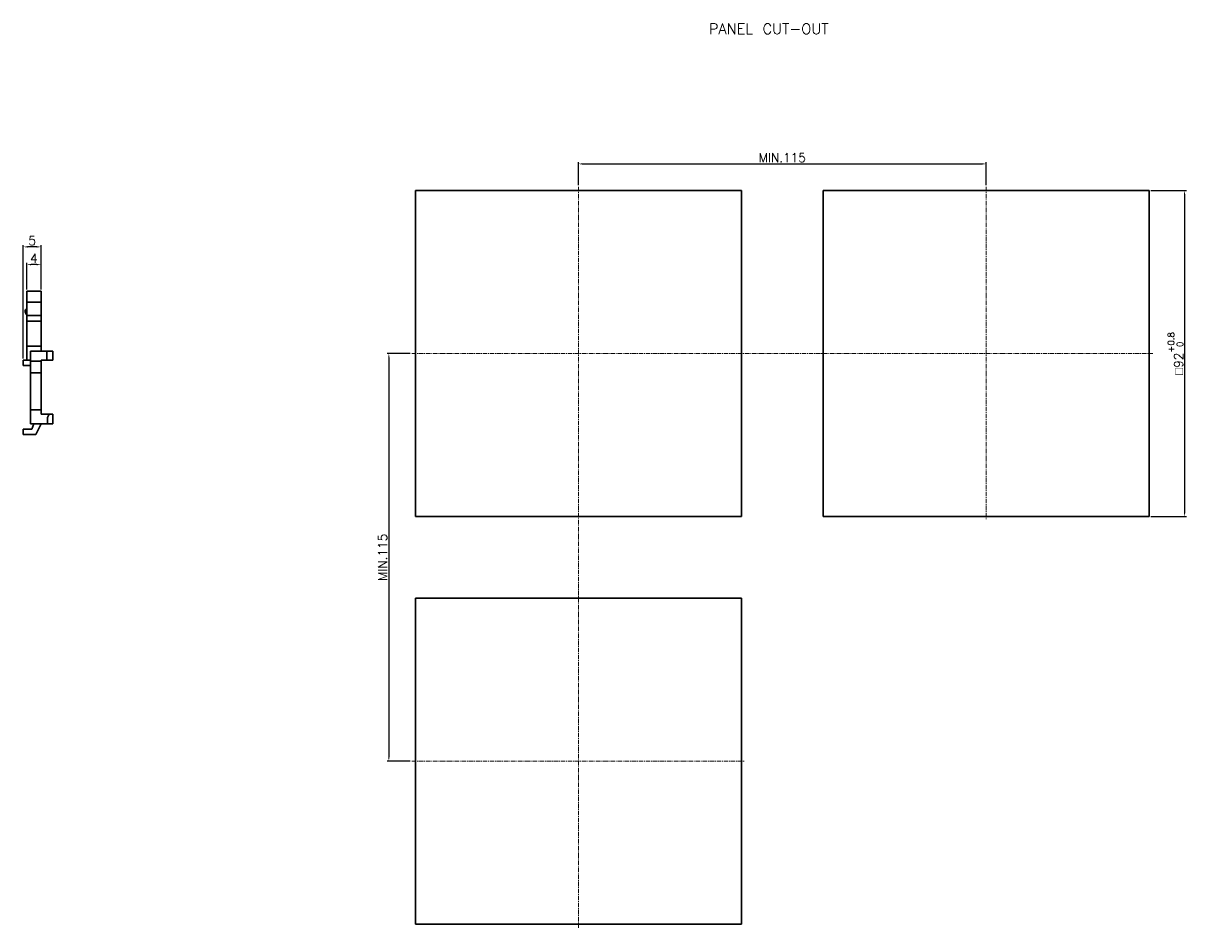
# Model space of a CAD drawing. Header units: millimetres. Extents: x 80 to 733, y -258 to 1.
# Tile 5 of 5: x 404 to 733, y -258 to -3. Entities that reach past the tile are written whole.
import ezdxf

# ---------------------------------------------------------------- set-up
doc = ezdxf.new("R2010")
doc.units = ezdxf.units.MM
doc.linetypes.add('CENTER', pattern=[2, 1.25, -0.25, 0.25, -0.25])
doc.layers.get('Defpoints').update_dxf_attribs({"linetype": 'CONTINUOUS'})
doc.layers.add('Z_OM_CENTER', color=4, linetype='CENTER', lineweight=13)
doc.layers.add('Z_OM_OUTLINE', color=7, linetype='CONTINUOUS', lineweight=30)
doc.layers.add('Z_OM_DIM', color=3, linetype='CONTINUOUS')
doc.styles.get("Standard").update_dxf_attribs({"font": 'txt.shx'})
doc.dimstyles.new('AUTONICS 홈피2D SPEC$0', dxfattribs={"dimtxt": 2.5, "dimasz": 1.2, "dimexe": 0.5, "dimexo": 0.5, "dimgap": 0.5, "dimtad": 1, "dimlfac": 0.5, "dimdsep": 46, "dimtxsty": 'Standard', "dimcen": 0, "dimclrd": 256, "dimclre": 256, "dimclrt": 2, "dimazin": 2, "dimtp": 0.1, "dimtm": 0.1, "dimtfac": 0.71, "dimtmove": 0, "dimatfit": 3, "dimfxl": 1, "dimlwd": -1, "dimlwe": -1, "dimarcsym": 0})

# ---------------------------------------------------------------- blocks, each defined once
blk = doc.blocks.new('*D26')
at = {"layer": 'Defpoints', "color": 0}
for p in [(513.75, -96.26), (507.25, -211.26), (513.75, -211.26)]:
    blk.add_point(p, dxfattribs=at)
at = {"layer": 'Z_OM_DIM'}
for p, q in [((513.25, -96.26), (506.75, -96.26)), ((507.25, -97.46), (507.25, -210.06)), ((513.25, -211.26), (506.75, -211.26))]:
    blk.add_line(p, q, dxfattribs=at)
for points in [[(507.05, -97.46), (507.45, -97.46), (507.25, -96.26)], [(507.05, -210.06), (507.45, -210.06), (507.25, -211.26)]]:
    blk.add_solid(points, dxfattribs=at)
at = {"layer": 'Z_OM_DIM', "color": 2, "insert": (505.5, -153.76), "char_height": 2.5, "attachment_point": 5, "rotation": 90}
blk.add_mtext('MIN.115', dxfattribs=at)
blk = doc.blocks.new('*D27')
at = {"layer": 'Defpoints', "color": 0}
for p in [(675.75, -42.76), (560.75, -49.26), (675.75, -49.26)]:
    blk.add_point(p, dxfattribs=at)
at = {"layer": 'Z_OM_DIM'}
for p, q in [((560.75, -48.76), (560.75, -42.26)), ((675.75, -48.76), (675.75, -42.26)), ((561.95, -42.76), (674.55, -42.76))]:
    blk.add_line(p, q, dxfattribs=at)
for points in [[(561.95, -42.56), (561.95, -42.96), (560.75, -42.76)], [(674.55, -42.56), (674.55, -42.96), (675.75, -42.76)]]:
    blk.add_solid(points, dxfattribs=at)
at = {"layer": 'Z_OM_DIM', "color": 2, "insert": (618.25, -41.01), "char_height": 2.5, "attachment_point": 5}
blk.add_mtext('MIN.115', dxfattribs=at)
blk = doc.blocks.new('*D28')
at = {"layer": 'Defpoints', "color": 0}
for p in [(721.75, -50.26), (721.75, -142.26), (731.75, -142.26)]:
    blk.add_point(p, dxfattribs=at)
at = {"layer": 'Z_OM_DIM'}
for p, q in [((722.25, -50.26), (732.25, -50.26)), ((731.75, -51.46), (731.75, -141.06)), ((722.25, -142.26), (732.25, -142.26))]:
    blk.add_line(p, q, dxfattribs=at)
for points in [[(731.55, -51.46), (731.95, -51.46), (731.75, -50.26)], [(731.55, -141.06), (731.95, -141.06), (731.75, -142.26)]]:
    blk.add_solid(points, dxfattribs=at)
at = {"layer": 'Z_OM_DIM', "color": 2, "insert": (729.17, -96.26), "char_height": 2.5, "attachment_point": 5, "rotation": 90}
blk.add_mtext('{\\Famgdt|c0;o}92{}{\\H0.71x;\\C3;\\S+0.8^  0;}', dxfattribs=at)
blk = doc.blocks.new('*D32')
at = {"layer": 'Defpoints', "color": 0}
for p in [(405.12, -71.17), (405.12, -78.67), (409.12, -78.67)]:
    blk.add_point(p, dxfattribs=at)
at = {"layer": 'Z_OM_DIM'}
for p, q in [((405.12, -78.17), (405.12, -70.67)), ((407.92, -71.17), (406.32, -71.17)), ((409.12, -78.17), (409.12, -70.67))]:
    blk.add_line(p, q, dxfattribs=at)
for points in [[(406.32, -70.97), (406.32, -71.37), (405.12, -71.17)], [(407.92, -70.97), (407.92, -71.37), (409.12, -71.17)]]:
    blk.add_solid(points, dxfattribs=at)
at = {"layer": 'Z_OM_DIM', "color": 2, "insert": (407.12, -69.42), "char_height": 2.5, "attachment_point": 5}
blk.add_mtext('4', dxfattribs=at)
blk = doc.blocks.new('*D33')
at = {"layer": 'Defpoints', "color": 0}
for p in [(404.12, -66.17), (409.12, -78.67), (404.12, -98.13)]:
    blk.add_point(p, dxfattribs=at)
at = {"layer": 'Z_OM_DIM'}
for p, q in [((404.12, -97.63), (404.12, -65.67)), ((409.12, -78.17), (409.12, -65.67)), ((407.92, -66.17), (405.32, -66.17))]:
    blk.add_line(p, q, dxfattribs=at)
for points in [[(405.32, -65.97), (405.32, -66.37), (404.12, -66.17)], [(407.92, -65.97), (407.92, -66.37), (409.12, -66.17)]]:
    blk.add_solid(points, dxfattribs=at)
at = {"layer": 'Z_OM_DIM', "color": 2, "insert": (406.62, -64.42), "char_height": 2.5, "attachment_point": 5}
blk.add_mtext('5', dxfattribs=at)

msp = doc.modelspace()

# ---------------------------------------------------------------- linework, layer by layer
at = {"layer": 'Z_OM_CENTER'}
for p, q in [((560.7455, -49.2554), (560.7455, -258.2554)), ((675.7455, -49.2554), (675.7455, -143.2554)), ((513.7455, -96.2554), (722.7455, -96.2554)), ((513.7455, -211.2554), (607.7455, -211.2554))]:
    msp.add_line(p, q, dxfattribs=at)
at = {"layer": 'Z_OM_OUTLINE'}
for p, q in [((514.7455, -50.2554), (514.7455, -142.2554)), ((606.7455, -50.2554), (514.7455, -50.2554)), ((606.7455, -142.2554), (606.7455, -50.2554)), ((629.7455, -50.2554), (629.7455, -142.2554)), ((721.7455, -50.2554), (629.7455, -50.2554)), ((721.7455, -142.2554), (721.7455, -50.2554)), ((409.1199, -78.6733), (405.1199, -78.6733)), ((405.1199, -80.1312), (405.1199, -78.6733)), ((409.1199, -80.1312), (409.1199, -78.6733)), ((405.1199, -81.759), (405.1199, -80.1312)), ((409.1199, -81.759), (405.1199, -81.759)), ((405.1199, -84.3389), (405.1199, -81.759)), ((409.1199, -81.759), (409.1199, -80.1312)), ((409.1199, -84.3389), (409.1199, -81.759)), ((405.1199, -85.2799), (405.1199, -84.3389)), ((405.1199, -85.2799), (405.1199, -85.7778)), ((409.1199, -84.3389), (409.1199, -85.2799)), ((409.1199, -85.2799), (409.1199, -85.7778)), ((405.1199, -85.55), (409.1199, -85.55)), ((405.1199, -85.7778), (405.1199, -86.6312)), ((405.1199, -86.6312), (405.1199, -87.1312)), ((405.1199, -87.1312), (409.1199, -87.1312)), ((405.1199, -87.1312), (405.1199, -90.1312)), ((409.1199, -85.7778), (409.1199, -86.6312)), ((409.1199, -86.6312), (409.1199, -87.1312)), ((409.1199, -87.1312), (409.1199, -90.1312)), ((405.1199, -90.1312), (405.1199, -91.1312)), ((405.1199, -91.1312), (405.1199, -94.1312)), ((409.1199, -90.1312), (409.1199, -91.1312)), ((409.1199, -91.1312), (409.1199, -94.1312)), ((405.1199, -94.1312), (409.1199, -94.1312)), ((405.1199, -94.1312), (405.1199, -97.1312)), ((409.1199, -94.1312), (409.1199, -95.6312)), ((404.1199, -98.1312), (406.1199, -98.1312)), ((404.1199, -99.6312), (404.1199, -98.1312)), ((405.1199, -97.1312), (405.1199, -98.1312)), ((406.1199, -95.6312), (410.7199, -95.6312)), ((406.1199, -95.6312), (406.1199, -98.4312)), ((406.1199, -98.4312), (409.1199, -98.4312)), ((406.1199, -101.6805), (406.1199, -98.4312)), ((409.1199, -98.1312), (410.7199, -98.1312)), ((409.1199, -98.4312), (409.1199, -98.1312)), ((409.1199, -101.6805), (409.1199, -98.4312)), ((410.7199, -95.6312), (412.4199, -95.6312)), ((410.7199, -98.1312), (410.7199, -95.6312)), ((410.7199, -98.1312), (412.4199, -98.1312)), ((412.4199, -95.6312), (412.4199, -98.1312)), ((404.1199, -99.6312), (406.1199, -99.6312)), ((409.1199, -101.6805), (406.1199, -101.6805)), ((406.1199, -112.1312), (406.1199, -101.6805)), ((409.1199, -101.6805), (409.1199, -112.1312)), ((409.1199, -112.1312), (406.1199, -112.1312)), ((406.1199, -116.1312), (406.1199, -112.1312)), ((409.1199, -113.3312), (409.1199, -112.1312)), ((411.4199, -113.3312), (409.1199, -113.3312)), ((411.4199, -113.3312), (410.9199, -114.3312)), ((410.9199, -114.3312), (410.9199, -116.1312)), ((412.4199, -113.3312), (411.4199, -113.3312)), ((412.4199, -113.3312), (412.4199, -116.1312)), ((404.1199, -117.6312), (405.1199, -117.6312)), ((404.1199, -119.1312), (404.1199, -117.6312)), ((405.1199, -117.6312), (406.4949, -117.6312)), ((406.1199, -116.1312), (410.9199, -116.1312)), ((407.0574, -116.1312), (406.4949, -117.6312)), ((407.6199, -119.1312), (409.1199, -116.1312)), ((412.4199, -116.1312), (410.9199, -116.1312)), ((405.1199, -119.1312), (404.1199, -119.1312)), ((407.6199, -119.1312), (405.1199, -119.1312)), ((514.7455, -142.2554), (606.7455, -142.2554)), ((629.7455, -142.2554), (721.7455, -142.2554)), ((514.7455, -165.2554), (514.7455, -257.2554)), ((606.7455, -165.2554), (514.7455, -165.2554)), ((606.7455, -257.2554), (606.7455, -165.2554)), ((514.7455, -257.2554), (606.7455, -257.2554))]:
    msp.add_line(p, q, dxfattribs=at)
msp.add_open_spline([(405.1199, -83.4171), (405.0332, -83.5391), (404.8779, -83.7579), (404.6955, -84.0622), (404.6078, -84.317), (404.6091, -84.5162), (404.6559, -84.6929), (404.75, -84.8942), (404.9102, -85.1502), (405.0435, -85.3378), (405.1186, -85.4434), (405.119, -85.4441), (405.1195, -85.4447), (405.1199, -85.4453)], degree=3, knots=[0.002215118, 0.002215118, 0.002215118, 0.002215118, 0.197219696, 0.351647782, 0.463526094, 0.542907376, 0.607095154, 0.700323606, 0.831147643, 1, 1, 1, 1.001006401, 1.001006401, 1.001006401, 1.001006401], dxfattribs=at)

# ---------------------------------------------------------------- texts
at = {"layer": 'Z_OM_DIM'}
msp.add_text('PANEL CUT-OUT', height=3, dxfattribs=at).set_placement((597.5315, -6.1349))

# ---------------------------------------------------------------- dimensions: what is measured, and where the dimension line sits
dim = msp.add_linear_dim(base=(675.7455, -42.7554), p1=(560.7455, -49.2554), p2=(675.7455, -49.2554), text='MIN.<>', dimstyle='AUTONICS 홈피2D SPEC$0', override={"dimdec": 3, "dimlfac": 1, "dimtdec": 3}, dxfattribs=at)
dim.commit()
dim.dimension.update_dxf_attribs({"geometry": '*D27', "text_midpoint": (618.2455, -42.7554), "dimtype": 160})
for base, p1, p2, text, override, picture, middle in [((731.7455, -142.2554), (721.7455, -50.2554), (721.7455, -142.2554), '{\\Famgdt|c0;o}<>{}{\\H0.71x;\\C3;\\S+0.8^  0;}', {"dimdec": 3, "dimlfac": 1, "dimtp": 0.8, "dimtm": 0, "dimtdec": 3}, '*D28', (731.7455, -96.2554)), ((507.2455, -211.2554), (513.7455, -96.2554), (513.7455, -211.2554), 'MIN.<>', {"dimdec": 3, "dimlfac": 1, "dimtdec": 3}, '*D26', (507.2455, -153.7554))]:
    dim = msp.add_linear_dim(base=base, p1=p1, p2=p2, angle=90, text=text, dimstyle='AUTONICS 홈피2D SPEC$0', override=override, dxfattribs=at)
    dim.commit()
    dim.dimension.update_dxf_attribs({"geometry": picture, "text_midpoint": middle, "dimtype": 160})
dim = msp.add_linear_dim(base=(404.1199, -66.1733), p1=(409.1199, -78.6733), p2=(404.1199, -98.1312), dimstyle='AUTONICS 홈피2D SPEC$0', override={"dimdec": 3, "dimlfac": 1, "dimtdec": 3, "dimtmove": 0}, dxfattribs=at)
dim.commit()
dim.dimension.update_dxf_attribs({"geometry": '*D33', "text_midpoint": (406.6199, -66.1733), "dimtype": 160})
dim = msp.add_linear_dim(base=(405.1199, -71.1733), p1=(409.1199, -78.6733), p2=(405.1199, -78.6733), dimstyle='AUTONICS 홈피2D SPEC$0', override={"dimdec": 3, "dimlfac": 1, "dimtdec": 3, "dimtmove": 0}, dxfattribs=at)
dim.commit()
dim.dimension.update_dxf_attribs({"geometry": '*D32', "text_midpoint": (407.1199, -69.4233)})

doc.saveas('drawing.dxf')
